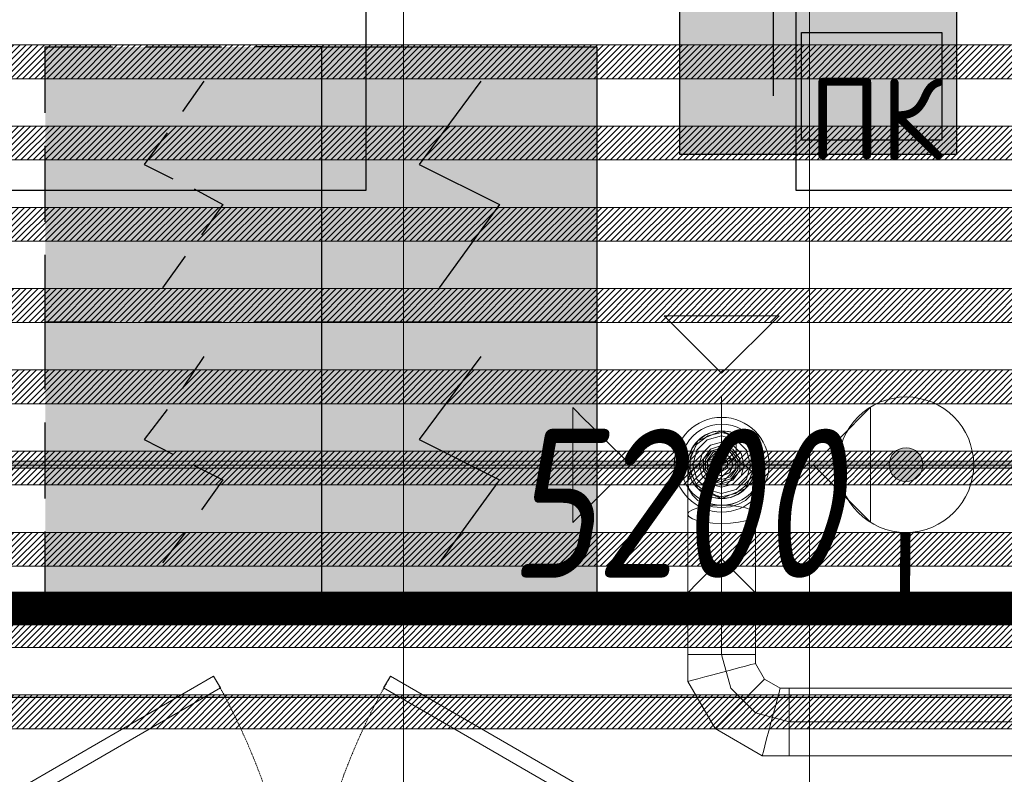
# Model space of a CAD drawing. Header units: millimetres. Extents: x -547442 to 178656, y -69521 to 11064.
# Tile 239 of 256: x -182570 to -181115, y -20284 to -19169. Entities that reach past the tile are written whole.
import ezdxf

# ---------------------------------------------------------------- set-up
doc = ezdxf.new("R2010")
doc.units = ezdxf.units.MM
doc.linetypes.add('-D1-02х01', pattern=[3, 2, -1])
doc.layers.get('Defpoints').update_dxf_attribs({"color": 31})
for name, color, linetype, lineweight in [('_0', 7, 'Continuous', 13), ('A-DOOR', 7, 'Continuous', 5), ('dim_light', 12, 'Continuous', 9), ('pot sh', 183, 'Continuous', 15)]:
    doc.layers.add(name, color=color, linetype=linetype, lineweight=lineweight)
doc.layers.add('PDF7_Geometry', color=7, linetype='Continuous', true_color=0xaaaaaa)
doc.layers.add('PDF9_0', color=30, linetype='Continuous', true_color=0xff7f00)
for name, color, linetype in [('PDF9_ПС дымовой', 1, 'Continuous'), ('PDF9_ПС ручной', 1, 'Continuous'), ('PDF_Text', 7, 'Continuous')]:
    doc.layers.add(name, color=color, linetype=linetype)
doc.layers.add('pol', color=7, linetype='Continuous', lineweight=15, true_color=0x738991)
doc.layers.add('Сводный план', color=1, linetype='Continuous', lineweight=0, true_color=0xff0000)
doc.styles.add('fl_iso paper', font='isocpeur.ttf', dxfattribs={"width": 0.8, "oblique": 10})
doc.styles.add('PDF ISOCPEUR', font='isocpeur.ttf')
doc.dimstyles.new('In tre 1_75', dxfattribs={"dimtxt": 220, "dimasz": 120, "dimexe": 60, "dimexo": 10, "dimgap": 50, "dimtad": 1, "dimdec": 0, "dimrnd": 5, "dimzin": 0, "dimdsep": 46, "dimtxsty": 'fl_iso paper', "dimblk": 'ARCHTICK', "dimcen": 0, "dimdle": 60, "dimadec": 0, "dimazin": 0, "dimtfac": 1, "dimtdec": 0, "dimtofl": 0, "dimtmove": 1, "dimatfit": 1, "dimfxl": 1, "dimtfill": 1, "dimtolj": 1, "dimtzin": 0, "dimarcsym": 1})
pattern_1 = [(225, (-233499.5126, -38805.89), (4.49012806, -4.49012806), [])]
pattern_2 = [(225, (-233499.5126, -38445.89), (4.49012806, -4.49012806), [])]

# ---------------------------------------------------------------- blocks, each defined once
blk = doc.blocks.new('_ArchTick')
at = {"color": 0, "linetype": 'ByBlock', "lineweight": 9, "const_width": 0.15}
blk.add_lwpolyline([(-0.5, -0.5), (0.5, 0.5)], dxfattribs=at)
blk = doc.blocks.new('*D6216')
at = {"layer": 'Defpoints', "color": 0, "transparency": 16777216}
for p in [(-179002.9, -20043.4), (-184202.9, -20281), (-179002.9, -20281)]:
    blk.add_point(p, dxfattribs=at)
at = {"layer": 'dim_light', "color": 0, "lineweight": -2, "transparency": 16777216}
for p, q in [((-184202.9, -20271), (-184202.9, -19983.4)), ((-179002.9, -20271), (-179002.9, -19983.4)), ((-184262.9, -20043.4), (-178942.9, -20043.4))]:
    blk.add_line(p, q, dxfattribs=at)
at = {"layer": 'dim_light', "color": 0, "lineweight": -2, "transparency": 16777216, "xscale": 120, "yscale": 120, "zscale": 120, "rotation": 180}
blk.add_blockref('_ArchTick', (-184202.9, -20043.4), dxfattribs=at)
at = {"layer": 'dim_light', "color": 0, "lineweight": -2, "transparency": 16777216, "xscale": 120, "yscale": 120, "zscale": 120}
blk.add_blockref('_ArchTick', (-179002.9, -20043.4), dxfattribs=at)
at = {"layer": 'dim_light', "color": 0, "transparency": 16777216, "insert": (-181602.9, -19883.4), "char_height": 220, "attachment_point": 5, "style": 'fl_iso paper', "bg_fill": 3, "box_fill_scale": 1.1, "bg_fill_color": 256, "bg_fill_true_color": 13158600, "bg_fill_transparency": 0}
blk.add_mtext('\\A1;5200', dxfattribs=at)
blk = doc.blocks.new('A_MEQ_DoorWall - ОВ-7341117-50_AS_M_L04')
at = {"layer": 'A-DOOR'}
for p, q in [((-5.6, 587.5), (-850, 100)), ((4.4, 570.2), (-5.6, 587.5)), ((245.6, 570.2), (255.6, 587.5)), ((255.6, 587.5), (1100, 100)), ((-840, 82.7), (4.4, 570.2)), ((1090, 82.7), (245.6, 570.2))]:
    blk.add_line(p, q, dxfattribs=at)
at = {"layer": 'A-DOOR', "linetype": '-D1-02х01'}
for centre, start, end in [((-850, 100), 360, 30), ((1100, 100), 150, 180)]:
    blk.add_arc(centre, 975, start, end, dxfattribs=at)
blk = doc.blocks.new('*U11971')
at = {"layer": 'pol', "true_color": 0x007dfa, "transparency": 33554687}
h = blk.add_hatch(color=150, dxfattribs=at)
h.dxf.hatch_style = 1
h.paths.add_polyline_path([(21910, 0), (0, 0), (0, -10), (21910, -10)])
at = {"layer": 'pol', "color": 162, "true_color": 0x2c3cc9}
blk.add_lwpolyline([(21910, 0), (0, 0), (0, -10), (21910, -10)], close=True, dxfattribs=at)
blk = doc.blocks.new('ghftytytd')
at = {"layer": 'PDF7_Geometry', "color": 5, "lineweight": 18, "true_color": 0x0000ff}
for points in [[(10685.1, 20120), (10770, 20035.1), (10854.8, 20120)], [(10550.3, 19984.5), (10635.1, 19899.6), (10550.3, 19814.7)], [(10989.8, 19984.8), (10905, 19900), (10989.8, 19815.1)], [(10770, 19947.5), (10749.4, 19942.8), (10732.9, 19929.6), (10723.7, 19910.5), (10723.7, 19889.4), (10732.9, 19870.4), (10749.4, 19857.2), (10770, 19852.5), (10790.6, 19857.2), (10807.1, 19870.4), (10816.3, 19889.4), (10816.3, 19910.5), (10807.1, 19929.6), (10790.6, 19942.8)], [(10770, 19857.4), (10748.7, 19863.2), (10733.2, 19878.7), (10727.5, 19900), (10733.2, 19921.2), (10748.7, 19936.8), (10770, 19942.5), (10791.2, 19936.8), (10806.8, 19921.2), (10812.5, 19900), (10806.8, 19878.7), (10791.2, 19863.2)], [(10770, 19933.3), (10753.3, 19928.8), (10741.1, 19916.6), (10736.7, 19900), (10741.1, 19883.3), (10753.3, 19871.1), (10770, 19866.6), (10786.7, 19871.1), (10798.9, 19883.3), (10803.3, 19900), (10798.9, 19916.6), (10786.7, 19928.8)], [(10770, 19871.6), (10753.3, 19877), (10743.1, 19891.2), (10743.1, 19908.7), (10753.3, 19922.9), (10770, 19928.3), (10786.7, 19922.9), (10796.9, 19908.7), (10796.9, 19891.2), (10786.7, 19877)], [(10770, 19925), (10755.3, 19920.2), (10746.2, 19907.7), (10746.2, 19892.2), (10755.3, 19879.7), (10770, 19874.9), (10784.7, 19879.7), (10793.8, 19892.2), (10793.8, 19907.7), (10784.7, 19920.2)], [(10770, 19922), (10757.1, 19917.8), (10749, 19906.8), (10749, 19893.1), (10757.1, 19882.2), (10770, 19878), (10782.9, 19882.2), (10790.9, 19893.1), (10790.9, 19906.8), (10782.9, 19917.8)], [(10770, 19883), (10758, 19887.9), (10753, 19900), (10758, 19912), (10770, 19917), (10782, 19912), (10787, 19900), (10782, 19887.9)], [(10720, 19873.2), (10721.7, 19863.7), (10726.7, 19854.9), (10734.6, 19847.3), (10745, 19841.5), (10757.1, 19837.8), (10770, 19836.6), (10782.9, 19837.8), (10795, 19841.5), (10805.4, 19847.3), (10813.3, 19854.9), (10818.3, 19863.7), (10820, 19873.2), (10818.3, 19882.6), (10813.3, 19891.5), (10805.4, 19899), (10795, 19904.9), (10782.9, 19908.5), (10770, 19909.8), (10757.1, 19908.5), (10745, 19904.9), (10734.6, 19899), (10726.7, 19891.5), (10721.7, 19882.6)], [(10770, 19916.6), (10758.2, 19911.7), (10753.3, 19900), (10758.2, 19888.2), (10770, 19883.3), (10781.8, 19888.2), (10786.7, 19900), (10781.8, 19911.7)], [(10770, 19910), (10761.3, 19905), (10761.3, 19894.9), (10770, 19890), (10778.6, 19894.9), (10778.6, 19905)], [(10720, 19826.8), (10721.7, 19823.3), (10726.7, 19820.1), (10734.6, 19817.3), (10745, 19815.1), (10757.1, 19813.8), (10770, 19813.3), (10782.9, 19813.8), (10795, 19815.1), (10805.4, 19817.3), (10813.3, 19820.1), (10818.3, 19823.3), (10820, 19826.8), (10818.3, 19830.2), (10813.3, 19833.5), (10805.4, 19836.2), (10795, 19838.4), (10782.9, 19839.7), (10770, 19840.2), (10757.1, 19839.7), (10745, 19838.4), (10734.6, 19836.2), (10726.7, 19833.5), (10721.7, 19830.2)], [(10770, 19800), (10757.1, 19800), (10745, 19800), (10734.6, 19800), (10726.7, 19800), (10721.7, 19800), (10720, 19800), (10721.7, 19800), (10726.7, 19800), (10734.6, 19800), (10745, 19800), (10757.1, 19800)], [(10770, 19800), (10782.9, 19800), (10795, 19800), (10805.4, 19800), (10813.3, 19800), (10818.3, 19800), (10820, 19800), (10820, 19619.9), (10818.3, 19619.9), (10813.3, 19619.9), (10805.4, 19619.9), (10795, 19619.9), (10782.9, 19619.9), (10770, 19619.9)], [(10770, 19800), (10782.9, 19800), (10795, 19800), (10805.4, 19800), (10813.3, 19800), (10818.3, 19800), (10820, 19800), (10818.3, 19800), (10813.3, 19800), (10805.4, 19800), (10795, 19800), (10782.9, 19800)], [(10685.1, 19676), (10770, 19760.9), (10854.8, 19676)], [(10770, 19619.9), (10757.1, 19619.9), (10745, 19619.9), (10734.6, 19619.9), (10726.7, 19619.9), (10721.7, 19619.9), (10720, 19619.9), (10721.7, 19619.9), (10726.7, 19619.9), (10734.6, 19619.9), (10745, 19619.9), (10757.1, 19619.9)], [(10770, 19619.9), (10757.1, 19619.9), (10745, 19619.9), (10734.6, 19619.9), (10726.7, 19619.9), (10721.7, 19619.9), (10720, 19619.9), (10721.7, 19619.9), (10726.7, 19619.9), (10734.6, 19619.9), (10745, 19619.9), (10757.1, 19619.9)], [(10770, 19619.9), (10782.9, 19619.9), (10795, 19619.9), (10805.4, 19619.9), (10813.3, 19619.9), (10818.3, 19619.9), (10820, 19619.9), (10818.3, 19619.9), (10813.3, 19619.9), (10805.4, 19619.9), (10795, 19619.9), (10782.9, 19619.9)], [(10770, 19593.2), (10782.9, 19596.6), (10795, 19599.9), (10805.4, 19602.6), (10813.3, 19604.8), (10818.3, 19606.1), (10820, 19606.6), (10818.3, 19606.1), (10813.3, 19604.8), (10805.4, 19602.6), (10795, 19599.9), (10782.9, 19596.6)], [(10770, 19593.2), (10757.1, 19589.7), (10745, 19586.5), (10734.6, 19583.7), (10726.7, 19581.6), (10721.7, 19580.2), (10720, 19579.8), (10721.7, 19580.2), (10726.7, 19581.6), (10734.6, 19583.7), (10745, 19586.5), (10757.1, 19589.7)], [(10796.8, 19546.7), (10806.3, 19556.2), (10815.1, 19565.1), (10822.7, 19572.6), (10828.5, 19578.5), (10832.1, 19582.1), (10833.4, 19583.4), (10832.1, 19582.1), (10828.5, 19578.5), (10822.7, 19572.6), (10815.1, 19565.1), (10806.3, 19556.2)], [(10843.2, 19520), (10846.7, 19532.9), (10849.9, 19544.9), (10852.7, 19555.3), (10854.8, 19563.3), (10856.1, 19568.3), (10856.6, 19570), (10856.1, 19568.3), (10854.8, 19563.3), (10852.7, 19555.3), (10849.9, 19544.9), (10846.7, 19532.9)], [(10796.8, 19546.7), (10787.3, 19537.3), (10778.5, 19528.5), (10770.9, 19520.9), (10765.1, 19515.1), (10761.4, 19511.4), (10760.2, 19510.2), (10761.4, 19511.4), (10765.1, 19515.1), (10770.9, 19520.9), (10778.5, 19528.5), (10787.3, 19537.3)], [(10843.2, 19520), (10839.7, 19507), (10836.5, 19495), (10833.7, 19484.6), (10831.6, 19476.6), (10830.3, 19471.7), (10829.8, 19470), (10830.3, 19471.7), (10831.6, 19476.6), (10833.7, 19484.6), (10836.5, 19495), (10839.7, 19507)]]:
    blk.add_lwpolyline(points, close=True, dxfattribs=at)
for points in [[(10770, 19800), (10770, 20000)], [(10770, 19949.9), (10757.1, 19948.3), (10745, 19943.3), (10734.6, 19935.3), (10726.7, 19925), (10721.7, 19912.9), (10720, 19900), (10721.7, 19912.9), (10726.7, 19925), (10734.6, 19935.3), (10745, 19943.3), (10757.1, 19948.3), (10770, 19949.9), (10782.9, 19948.3), (10795, 19943.3), (10805.4, 19935.3), (10813.3, 19925), (10818.3, 19912.9), (10820, 19900), (10818.3, 19912.9), (10813.3, 19925), (10805.4, 19935.3), (10795, 19943.3), (10782.9, 19948.3), (10770, 19949.9), (10791.6, 19937.5), (10791.6, 19912.4), (10770, 19900), (10748.3, 19887.5), (10748.3, 19862.5), (10770, 19850), (10770, 19886.6), (10770, 19900)], [(10820, 19900), (10805.4, 19935.3), (10770, 19949.9), (10734.6, 19935.3), (10720, 19900)], [(10670, 19900), (10870, 19900)], [(10720, 19900), (10734.6, 19864.6), (10770, 19850), (10805.4, 19864.6), (10820, 19900)], [(10870, 19520), (10870, 19507), (10870, 19495), (10870, 19484.6), (10870, 19476.6), (10870, 19471.7), (10870, 19470), (10870, 19471.7), (10870, 19476.6), (10870, 19484.6), (10870, 19495), (10870, 19507), (10870, 19520), (11481.1, 19520)], [(11481.1, 19470), (10870, 19470), (10829.8, 19470), (10760.2, 19510.2), (10720, 19579.8), (10720, 19619.9), (10720, 19800), (10720, 19826.8), (10720, 19873.2), (10720, 19900), (10721.7, 19887), (10726.7, 19874.9), (10734.6, 19864.6), (10745, 19856.7), (10757.1, 19851.7), (10770, 19850), (10757.1, 19851.7), (10745, 19856.7), (10734.6, 19864.6), (10726.7, 19874.9), (10721.7, 19887), (10720, 19900)], [(10770, 19850), (10782.9, 19851.7), (10795, 19856.7), (10805.4, 19864.6), (10813.3, 19874.9), (10818.3, 19887), (10820, 19900)], [(10820, 19900), (10818.3, 19887), (10813.3, 19874.9), (10805.4, 19864.6), (10795, 19856.7), (10782.9, 19851.7), (10770, 19850)], [(10820, 19873.2), (10820, 19900)], [(10820, 19826.8), (10820, 19873.2)], [(10770, 19800), (10770, 19850)], [(10820, 19800), (10820, 19826.8)], [(10720, 19800), (10721.7, 19800), (10726.7, 19800), (10734.6, 19800), (10745, 19800), (10757.1, 19800), (10770, 19800)], [(10770, 19800), (10757.1, 19800), (10745, 19800), (10734.6, 19800), (10726.7, 19800), (10721.7, 19800), (10720, 19800)], [(10770, 19800), (10782.9, 19800), (10795, 19800), (10805.4, 19800), (10813.3, 19800), (10818.3, 19800), (10820, 19800)], [(10770, 19619.9), (10770, 19800)], [(10770, 19619.9), (10783.4, 19570)], [(10770, 19619.9), (10782.9, 19619.9), (10795, 19619.9), (10805.4, 19619.9), (10813.3, 19619.9), (10818.3, 19619.9), (10820, 19619.9)], [(10820, 19606.6), (10820, 19619.9)], [(10833.4, 19583.4), (10820, 19606.6)], [(10856.6, 19570), (10833.4, 19583.4)], [(10783.4, 19570), (10820, 19533.4)], [(10870, 19570), (10856.6, 19570)], [(10870, 19520), (10870, 19532.9), (10870, 19544.9), (10870, 19555.3), (10870, 19563.3), (10870, 19568.3), (10870, 19570)], [(10870, 19570), (10870, 19568.3), (10870, 19563.3), (10870, 19555.3), (10870, 19544.9), (10870, 19532.9), (10870, 19520)], [(11481.1, 19570), (10870, 19570)], [(10870, 19570), (10870, 19568.3), (10870, 19563.3), (10870, 19555.3), (10870, 19544.9), (10870, 19532.9), (10870, 19520)], [(10870, 19520), (10870, 19532.9), (10870, 19544.9), (10870, 19555.3), (10870, 19563.3), (10870, 19568.3), (10870, 19570)], [(10820, 19533.4), (10870, 19520)], [(11481.1, 19520), (10870, 19520)], [(10870, 19520), (10870, 19507), (10870, 19495), (10870, 19484.6), (10870, 19476.6), (10870, 19471.7), (10870, 19470)], [(10870, 19470), (10870, 19471.7), (10870, 19476.6), (10870, 19484.6), (10870, 19495), (10870, 19507), (10870, 19520)]]:
    blk.add_lwpolyline(points, dxfattribs=at)
for points in [[(10700, 19900, 0.999748), (10840, 19900, 0.999748)], [(10710, 19900, 1.000294), (10830, 19900, 1.000294)]]:
    blk.add_lwpolyline(points, format="xyb", close=True, dxfattribs=at)
for centre, radius, start, end in [((10770, 19899.9), 70, 0.0144, 179.9856), ((10770, 19900), 60, 359.9832, 180.0168), ((10770, 19899.9), 50, 0.0202, 179.9798), ((10770, 19899.9), 50, 0.0202, 179.9798), ((10770, 19899.9), 50, 0.0202, 179.9798), ((10770, 19899.9), 50, 0.0202, 179.9798), ((10770, 19900), 70, 180.0144, 359.9856), ((10770, 19899.9), 60, 179.9832, 0.0168), ((10770, 19900), 50, 180.0202, 359.9798), ((10770, 19900), 50, 180.0202, 359.9798), ((10770, 19900), 50, 180.0202, 359.9798), ((10770, 19900), 50, 180.0202, 359.9798)]:
    blk.add_arc(centre, radius, start, end, dxfattribs=at)
blk = doc.blocks.new('jhggjhj')
at = {"layer": 'PDF9_0', "lineweight": 25}
for points in [[(141.881, 175.219), (141.881, 195.56), (93.346, 195.56), (93.346, 191.898), (91.229, 191.898), (91.229, 195.56), (69.427, 195.56)], [(75.057, 203.053), (102.447, 203.053), (102.447, 209.953), (108.797, 209.953), (108.797, 203.053), (250.763, 203.053), (250.763, 209.53), (254.086, 209.53), (254.086, 203.053), (290.599, 203.053)]]:
    blk.add_lwpolyline(points, dxfattribs=at)
at = {"layer": 'PDF9_ПС дымовой', "color": 230, "lineweight": 25, "true_color": 0xff007f}
for points in [[(97.706, 204.196), (97.706, 205.17), (98.701, 205.17)], [(99.188, 205.17), (100.309, 205.17)], [(101.791, 204.196), (101.791, 205.17), (100.796, 205.17)], [(99.738, 204.217), (100.055, 204.662)], [(99.505, 203.9), (99.166, 203.434), (99.59, 203.222)], [(97.706, 202.587), (97.706, 203.709)], [(101.791, 202.587), (101.791, 203.709)], [(99.907, 203.074), (100.331, 202.841), (100.013, 202.397)], [(97.706, 200.111), (97.706, 201.106), (98.701, 201.106), (97.706, 201.106), (97.706, 202.101)], [(99.442, 201.614), (99.78, 202.079)], [(101.791, 200.111), (101.791, 201.106), (100.796, 201.106), (101.791, 201.106), (101.791, 202.101)], [(99.738, 200.132), (100.055, 200.598)], [(99.505, 199.815), (99.166, 199.37), (99.59, 199.158)], [(97.706, 198.502), (97.706, 199.624)], [(101.791, 198.502), (101.791, 199.624)], [(99.907, 198.989), (100.331, 198.777), (100.013, 198.333)], [(98.701, 197.042), (97.706, 197.042), (97.706, 198.015)], [(100.796, 197.042), (101.791, 197.042), (101.791, 198.015)], [(99.442, 197.55), (99.78, 197.994)], [(99.188, 197.042), (100.309, 197.042)]]:
    blk.add_lwpolyline(points, dxfattribs=at)
at = {"layer": 'PDF9_ПС дымовой', "lineweight": 30}
for points in [[(105.855, 205.17), (105.855, 203.138), (105.855, 201.106), (103.823, 201.106), (101.791, 201.106), (101.791, 203.138), (101.791, 205.17), (103.823, 205.17)], [(105.855, 201.106), (105.855, 199.074), (105.855, 197.042), (103.823, 197.042), (101.791, 197.042), (101.791, 199.074), (101.791, 201.106), (103.823, 201.106)]]:
    blk.add_lwpolyline(points, close=True, dxfattribs=at)
for points in [[(104.141, 204.662), (103.23, 203.434), (104.416, 202.841), (103.527, 201.614)], [(104.141, 200.598), (103.23, 199.37), (104.416, 198.777), (103.527, 197.55)]]:
    blk.add_lwpolyline(points, dxfattribs=at)
at = {"layer": 'PDF9_ПС дымовой', "color": 230, "lineweight": 25, "true_color": 0xff007f}
blk.add_lwpolyline([(100.309, 201.106), (99.188, 201.106)], close=True, dxfattribs=at)
at = {"layer": 'PDF9_ПС дымовой', "color": 7, "true_color": 0xffffff, "transparency": 33554559}
for points in [[(101.791, 205.17), (97.706, 205.17), (101.791, 201.106)], [(97.706, 205.17), (101.791, 201.106), (97.706, 201.106)], [(105.855, 205.17), (101.791, 205.17), (105.855, 203.138)], [(101.791, 205.17), (105.855, 203.138), (101.791, 203.138)], [(105.855, 203.138), (101.791, 203.138), (105.855, 201.106)], [(101.791, 203.138), (105.855, 201.106), (101.791, 201.106)], [(101.791, 201.106), (97.706, 201.106), (101.791, 197.042)], [(97.706, 201.106), (101.791, 197.042), (97.706, 197.042)], [(105.855, 201.106), (101.791, 201.106), (105.855, 199.074)], [(101.791, 201.106), (105.855, 199.074), (101.791, 199.074)], [(105.855, 199.074), (101.791, 199.074), (105.855, 197.042)], [(101.791, 199.074), (105.855, 197.042), (101.791, 197.042)]]:
    blk.add_solid(points, dxfattribs=at)
at = {"layer": 'PDF9_ПС ручной', "color": 7, "true_color": 0xffffff, "transparency": 33554559}
for points in [[(111.168, 207.667), (107.083, 207.667), (111.168, 203.582)], [(107.083, 207.667), (111.168, 203.582), (107.083, 203.582)]]:
    blk.add_solid(points, dxfattribs=at)
at = {"layer": 'PDF_Text', "color": 5, "lineweight": 30}
for points in [[(111.168, 203.582), (107.083, 203.582), (107.083, 207.667), (111.168, 207.667)], [(108.882, 205.381), (110.956, 205.381), (110.956, 203.794), (108.882, 203.794)]]:
    blk.add_lwpolyline(points, close=True, dxfattribs=at)
blk.add_lwpolyline([(108.459, 205.762), (108.459, 204.45)], dxfattribs=at)
at = {"layer": 'PDF_Text', "color": 5, "insert": (108.988, 203.504), "char_height": 1.2, "attachment_point": 7, "style": 'PDF ISOCPEUR'}
blk.add_mtext('ПК', dxfattribs=at)
blk = doc.blocks.new('ttydd333')
at = {"layer": 'Сводный план', "lineweight": 13, "true_color": 0x00c200}
h = blk.add_hatch(color=92, dxfattribs=at)
h.dxf.hatch_style = 1
edge = h.paths.add_edge_path()
edge.add_arc((11042.4, 19900), 25, 0, 360)
at = {"layer": 'Сводный план', "color": 96, "true_color": 0x008000}
for points, const_width in [([(31049, 22210.7), (29749.1, 22221.5), (29749.4, 19687.6), (7180.3, 19687.6), (7201.4, 22332.2), (6232.8, 22327.8)], 50), ([(11041.6, 19799.6), (11040.7, 19696.7)], 15)]:
    blk.add_lwpolyline(points, dxfattribs=dict(at, const_width=const_width))
at = {"layer": 'Сводный план', "color": 92, "lineweight": 13, "true_color": 0x00c200}
for radius in [100, 25]:
    blk.add_circle((11042.4, 19900), radius, dxfattribs=at)

msp = doc.modelspace()

# ---------------------------------------------------------------- hatches: boundary and pattern name
at = {"layer": '_0', "transparency": 33554534}
h = msp.add_hatch(color=252, dxfattribs=at)
h.dxf.hatch_style = 1
h.paths.add_polyline_path([(-186002.9, -33026.5), (-186002.9, -29776.5), (-183952.9, -29776.5), (-183952.9, -25726.5), (-179002.9, -25726.5), (-179002.9, -27226.5), (-177452.9, -27226.5), (-177452.9, -20826.5), (-185852.9, -20826.5), (-185852.9, -19026.5), (-187502.9, -19026.5), (-187502.9, -17026.5), (-182952.9, -17026.5), (-182952.9, -18726.5), (-163952.9, -18726.5), (-163952.9, -17026.5), (-160672.9, -17026.5), (-160672.9, -19026.5), (-161752.9, -19026.5), (-161752.9, -20826.5), (-169752.9, -20826.5), (-169752.9, -29776.5), (-161802.9, -29776.5), (-161802.9, -30176.5), (-161302.9, -30176.5), (-161302.9, -33026.5), (-163452.9, -33026.5), (-163452.9, -31876.5), (-183852.9, -31876.5), (-183852.9, -33026.5)], flags=16)
h.paths.add_polyline_path([(-192753.7, -10325.7), (-154802.1, -10325.7), (-154802.1, -40277.3), (-192753.7, -40277.3)])
at = {"layer": 'pot sh', "linetype": 'ByBlock', "lineweight": 0, "true_color": 0x91caaf}
h = msp.add_hatch(dxfattribs=at)
h.set_pattern_fill('ANSI31', color=253, scale=2, angle=180)
h.set_pattern_definition([(225, (-233499.5126, -38085.89), (4.49012806, -4.49012806), [])])
h.paths.add_polyline_path([(-185632.9, -19256.5), (-161972.9, -19256.5), (-161972.9, -19206.5), (-185632.9, -19206.5)])
h = msp.add_hatch(dxfattribs=at)
h.set_pattern_fill('ANSI31', color=253, scale=2, angle=180)
h.set_pattern_definition(pattern_2)
h.paths.add_polyline_path([(-185632.9, -19376.5), (-161972.9, -19376.5), (-161972.9, -19326.5), (-185632.9, -19326.5)])
h = msp.add_hatch(dxfattribs=at)
h.set_pattern_fill('ANSI31', color=253, scale=2, angle=180)
h.set_pattern_definition([(225, (-233499.5126, -38565.89), (4.49012806, -4.49012806), [])])
h.paths.add_polyline_path([(-185632.9, -19496.5), (-161972.9, -19496.5), (-161972.9, -19446.5), (-185632.9, -19446.5)])
h = msp.add_hatch(dxfattribs=at)
h.set_pattern_fill('ANSI31', color=253, scale=2, angle=180)
h.set_pattern_definition(pattern_2)
h.paths.add_polyline_path([(-185632.9, -19616.5), (-161972.9, -19616.5), (-161972.9, -19566.5), (-185632.9, -19566.5)])

# ---------------------------------------------------------------- linework, layer by layer
at = {"layer": 'pot sh'}
for points in [[(-185632.9, -19256.5), (-161972.9, -19256.5), (-161972.9, -19206.5), (-185632.9, -19206.5)], [(-185632.9, -19376.5), (-161972.9, -19376.5), (-161972.9, -19326.5), (-185632.9, -19326.5)], [(-185632.9, -19496.5), (-161972.9, -19496.5), (-161972.9, -19446.5), (-185632.9, -19446.5)], [(-185632.9, -19616.5), (-161972.9, -19616.5), (-161972.9, -19566.5), (-185632.9, -19566.5)]]:
    msp.add_lwpolyline(points, close=True, dxfattribs=at)

# ---------------------------------------------------------------- next in the draw order: dimensions: what is measured, and where the dimension line sits
at = {"layer": 'dim_light'}
dim = msp.add_linear_dim(base=(-179002.9, -20043.4), p1=(-184202.9, -20281), p2=(-179002.9, -20281), dimstyle='In tre 1_75', dxfattribs=at)
dim.commit()
dim.dimension.update_dxf_attribs({"geometry": '*D6216', "text_midpoint": (-181602.9, -19883.4)})

# ---------------------------------------------------------------- next in the draw order: hatches: boundary and pattern name
at = {"layer": 'pot sh', "linetype": 'ByBlock', "lineweight": 0, "true_color": 0x91caaf}
h = msp.add_hatch(dxfattribs=at)
h.set_pattern_fill('ANSI31', color=253, scale=2, angle=180)
h.set_pattern_definition(pattern_1)
h.paths.add_polyline_path([(-185632.9, -19736.5), (-161972.9, -19736.5), (-161972.9, -19686.5), (-185632.9, -19686.5)])
h = msp.add_hatch(dxfattribs=at)
h.set_pattern_fill('ANSI31', color=253, scale=2, angle=180)
h.set_pattern_definition([(225, (-233499.5126, -38925.89), (4.49012806, -4.49012806), [])])
h.paths.add_polyline_path([(-185632.9, -19856.5), (-161972.9, -19856.5), (-161972.9, -19806.5), (-185632.9, -19806.5)])
h = msp.add_hatch(dxfattribs=at)
h.set_pattern_fill('ANSI31', color=253, scale=2, angle=180)
h.set_pattern_definition(pattern_1)
h.paths.add_polyline_path([(-185632.9, -19976.5), (-161972.9, -19976.5), (-161972.9, -19926.5), (-185632.9, -19926.5)])
h = msp.add_hatch(dxfattribs=at)
h.set_pattern_fill('ANSI31', color=253, scale=2, angle=180)
h.set_pattern_definition([(225, (-233499.5126, -39165.89), (4.49012806, -4.49012806), [])])
h.paths.add_polyline_path([(-185632.9, -20096.5), (-161972.9, -20096.5), (-161972.9, -20046.5), (-185632.9, -20046.5)])
h = msp.add_hatch(dxfattribs=at)
h.set_pattern_fill('ANSI31', color=253, scale=2, angle=180)
h.set_pattern_definition([(225, (-233499.5126, -39045.89), (4.49012806, -4.49012806), [])])
h.paths.add_polyline_path([(-185632.9, -20216.5), (-161972.9, -20216.5), (-161972.9, -20166.5), (-185632.9, -20166.5)])

# ---------------------------------------------------------------- next in the draw order: linework, layer by layer
at = {"layer": 'pol'}
for points in [[(-182602.9, -19026.5), (-182602.9, -19827.1), (-182002.9, -19827.1), (-182002.9, -19026.5)], [(-182002.9, -19026.5), (-182002.9, -19827.1), (-181402.9, -19827.1), (-181402.9, -19026.5)], [(-181402.9, -19026.5), (-181402.9, -19827.1), (-180802.9, -19827.1), (-180802.9, -19026.5)], [(-182602.9, -20626.5), (-182602.9, -19827.1), (-182002.9, -19827.1), (-182002.9, -20626.5)], [(-182002.9, -20626.5), (-182002.9, -19827.1), (-181402.9, -19827.1), (-181402.9, -20626.5)], [(-181402.9, -20626.5), (-181402.9, -19827.1), (-180802.9, -19827.1), (-180802.9, -20626.5)]]:
    msp.add_lwpolyline(points, dxfattribs=at)
at = {"layer": 'pot sh'}
for points in [[(-185632.9, -19736.5), (-161972.9, -19736.5), (-161972.9, -19686.5), (-185632.9, -19686.5)], [(-185632.9, -19856.5), (-161972.9, -19856.5), (-161972.9, -19806.5), (-185632.9, -19806.5)], [(-185632.9, -19976.5), (-161972.9, -19976.5), (-161972.9, -19926.5), (-185632.9, -19926.5)], [(-185632.9, -20096.5), (-161972.9, -20096.5), (-161972.9, -20046.5), (-185632.9, -20046.5)], [(-185632.9, -20216.5), (-161972.9, -20216.5), (-161972.9, -20166.5), (-185632.9, -20166.5)]]:
    msp.add_lwpolyline(points, close=True, dxfattribs=at)

# ---------------------------------------------------------------- next in the draw order: block references
at = {"layer": 'A-DOOR', "color": 8, "true_color": 0x7f7f7f}
msp.add_blockref('A_MEQ_DoorWall - ОВ-7341117-50_AS_M_L04', (-182277.9, -20726.5), dxfattribs=at)
at = {"layer": 'pol', "xscale": -1, "rotation": 180}
msp.add_blockref('*U11971', (-184707.9, -19831.5), dxfattribs=at)
at = {"layer": 'Сводный план', "xscale": 99.99977658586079, "yscale": 99.99977658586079, "zscale": 99.99977658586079}
msp.add_blockref('jhggjhj', (-192302.9, -39726.5), dxfattribs=at)
at = {"layer": 'Сводный план'}
for name in ['ttydd333', 'ghftytytd']:
    msp.add_blockref(name, (-192302.9, -39726.5), dxfattribs=at)

doc.saveas('drawing.dxf')
